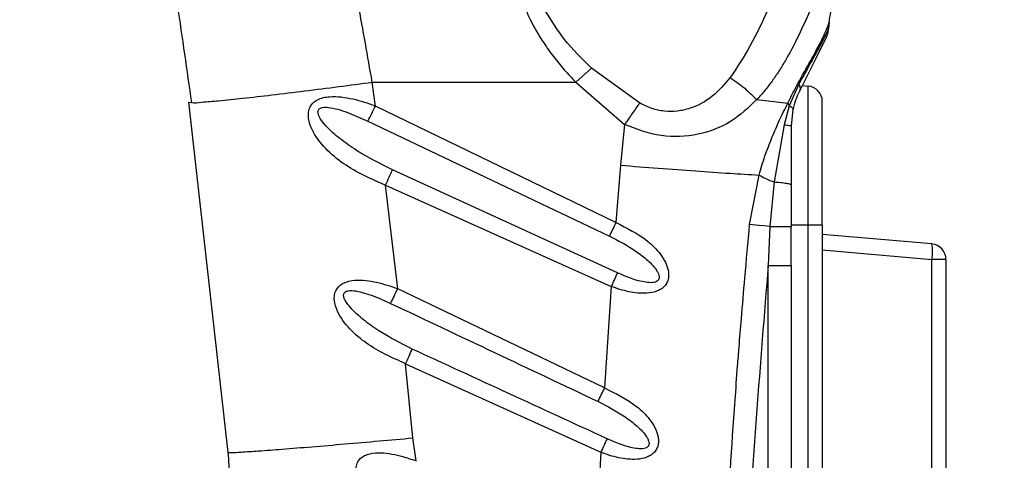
# Model space of a CAD drawing. Header units: millimetres. Extents: x 13 to 546, y 13 to 419.
# Tile 7 of 18: x 199 to 263, y 298 to 326. Entities that reach past the tile are written whole.
import ezdxf

# ---------------------------------------------------------------- set-up
doc = ezdxf.new("R2010")
doc.units = ezdxf.units.MM
doc.header["$LTSCALE"] = 2
doc.linetypes.add('SLD-Solid', pattern=[0])
doc.layers.add('DIMENSIONS', color=140, linetype='SLD-Solid', lineweight=25)
doc.styles.add('SLDTEXTSTYLE0', font='VERDANA.TTF')
doc.dimstyles.new('SLDDIMSTYLE1', dxfattribs={"dimtxt": 4.316016, "dimasz": 6.604, "dimexe": 0, "dimexo": 0.0625, "dimgap": 1.079004, "dimtad": 0, "dimtih": 1, "dimtoh": 1, "dimrnd": 1e-09, "dimzin": 12, "dimdsep": 46, "dimtxsty": 'SLDTEXTSTYLE0', "dimsah": 1, "dimcen": 0.09, "dimadec": 0, "dimazin": 3, "dimtfac": 1, "dimtofl": 0, "dimtmove": 0, "dimatfit": 3, "dimfxl": 0, "dimfrac": 2, "dimtolj": 1, "dimtzin": 12, "dimarcsym": 0})

# ---------------------------------------------------------------- blocks, each defined once
blk = doc.blocks.new('_D_2')
at = {"layer": 'DIMENSIONS'}
for p, q in [((260.311, 372.934), (173.964, 372.934)), ((180.314, 372.934), (180.314, 292.798)), ((173.901, 284.972), (172.451, 284.972)), ((172.451, 284.972), (172.451, 278.113)), ((186.726, 284.972), (188.176, 284.972)), ((188.176, 284.972), (188.176, 278.113)), ((172.451, 278.113), (173.901, 278.113)), ((188.176, 278.113), (186.726, 278.113)), ((180.314, 188.14), (180.314, 277.147)), ((193.539, 188.14), (173.964, 188.14))]:
    blk.add_line(p, q, dxfattribs=at)
for points in [[(180.314, 372.934), (179.298, 366.33), (181.33, 366.33)], [(180.314, 188.14), (181.33, 194.744), (179.298, 194.744)]]:
    blk.add_solid(points, dxfattribs=at)
at = {"layer": 'DIMENSIONS', "char_height": 4.2333, "attachment_point": 1, "style": 'SLDTEXTSTYLE0'}
for s, insert in [('184.8', (172.106, 291.316)), ('7.28', (173.901, 283.49))]:
    blk.add_mtext(s, dxfattribs=dict(at, insert=insert))
blk = doc.blocks.new('_D_3')
at = {"layer": 'DIMENSIONS'}
for p, q in [((260.311, 372.934), (150.032, 372.934)), ((156.382, 372.934), (156.382, 252.793)), ((149.97, 244.967), (148.52, 244.967)), ((148.52, 244.967), (148.52, 238.108)), ((162.795, 244.967), (164.244, 244.967)), ((164.244, 244.967), (164.244, 238.108)), ((148.52, 238.108), (149.97, 238.108)), ((164.244, 238.108), (162.795, 238.108)), ((156.382, 130.753), (156.382, 237.142)), ((222.239, 130.753), (150.032, 130.753))]:
    blk.add_line(p, q, dxfattribs=at)
for points in [[(156.382, 372.934), (155.366, 366.33), (157.398, 366.33)], [(156.382, 130.753), (157.398, 137.357), (155.366, 137.357)]]:
    blk.add_solid(points, dxfattribs=at)
at = {"layer": 'DIMENSIONS', "char_height": 4.2333, "attachment_point": 1, "style": 'SLDTEXTSTYLE0'}
for s, insert in [('242.2', (148.174, 251.31)), ('9.53', (149.97, 243.485))]:
    blk.add_mtext(s, dxfattribs=dict(at, insert=insert))

msp = doc.modelspace()

# ---------------------------------------------------------------- linework, layer by layer
for p, q in [((251.519, 325.869), (251.477, 325.473)), ((251.486, 325.538), (251.478, 325.473)), ((251.501, 325.802), (251.484, 325.538)), ((251.519, 325.869), (251.501, 325.802)), ((251.326, 324.846), (251.327, 324.847)), ((251.328, 324.846), (251.375, 324.98)), ((251.412, 325.084), (251.434, 325.127)), ((235.128, 321.995), (236.142, 322.906)), ((239.263, 320.647), (236.142, 322.906)), ((221.964, 321.995), (235.128, 321.995)), ((222.172, 320.45), (221.964, 321.995)), ((235.128, 321.995), (238.284, 319.254)), ((249.564, 321.87), (248.935, 320.466)), ((249.793, 321.771), (250.166, 321.738)), ((250.166, 312.74), (250.166, 321.738)), ((210.072, 320.699), (210.274, 320.67)), ((210.072, 320.699), (212.635, 298.028)), ((237.731, 312.906), (222.172, 320.45)), ((246.839, 320.864), (248.843, 320.632)), ((248.935, 320.466), (248.605, 319.228)), ((248.843, 320.632), (248.935, 320.466)), ((251.079, 312.74), (251.079, 320.742)), ((249.079, 319.16), (249.194, 320.229)), ((221.69, 319.466), (237.306, 312.036)), ((238.284, 319.254), (238.025, 316.617)), ((248.605, 319.228), (247.964, 315.534)), ((249.079, 315.312), (249.079, 319.16)), ((238.025, 316.617), (237.731, 312.906)), ((237.821, 309.656), (223.273, 316.313)), ((246.379, 312.779), (246.985, 315.982)), ((223.614, 308.621), (222.83, 315.319)), ((222.83, 315.319), (237.427, 308.773)), ((247.964, 315.534), (247.68, 312.653)), ((249.079, 312.663), (249.079, 315.312)), ((250.166, 312.74), (249.079, 312.74)), ((250.166, 241.54), (250.166, 312.74)), ((251.079, 312.74), (250.166, 312.74)), ((251.079, 312.74), (251.079, 241.54)), ((247.68, 312.653), (247.579, 310.134)), ((249.04, 312.661), (249.079, 312.663)), ((249.054, 310.134), (249.064, 312.661)), ((258.166, 311.52), (251.079, 312.14)), ((251.079, 311.144), (258.166, 310.524)), ((258.166, 243.756), (258.166, 310.524)), ((259.079, 310.524), (259.079, 243.756)), ((247.579, 241.64), (247.579, 310.134)), ((247.579, 310.134), (249.026, 310.134)), ((249.026, 310.134), (249.079, 310.134)), ((249.079, 241.64), (249.079, 310.134)), ((236.994, 302.203), (223.614, 308.621)), ((237.427, 308.773), (236.994, 302.203)), ((224.589, 298.971), (224.126, 303.772)), ((224.126, 303.772), (236.752, 298.04)), ((224.815, 297.48), (224.589, 298.971)), ((236.752, 298.04), (236.444, 291.965))]:
    msp.add_line(p, q)
at = {"flags": 128}
for points in [[(249.604, 321.391), (250.657, 323.503), (251.076, 324.343), (251.326, 324.846)], [(247.68, 312.653), (247.319, 312.688), (246.971, 312.721), (246.379, 312.779)], [(259.079, 310.524), (259.061, 310.524), (259.011, 310.524), (258.928, 310.524), (258.816, 310.524), (258.679, 310.524), (258.521, 310.524), (258.348, 310.524), (258.166, 310.524)]]:
    msp.add_lwpolyline(points, dxfattribs=at)
for centre, radius, start, end in [((250.079, 320.742), 1, 0.00042, 84.9992), ((84.576, 387.272), 152.964, 333.68672, 334.097), ((255.283, 311.022), 2.925, 350.19711, 9.80332), ((258.079, 310.524), 1, 0.00041, 84.99933)]:
    msp.add_arc(centre, radius, start, end)
for points, knots in [([(253.757, 342.408), (253.9, 342.306), (254.176, 342.111), (254.489, 341.726), (254.701, 341.294), (254.856, 340.655), (254.841, 339.725), (254.607, 338.547), (254.234, 337.229), (253.595, 335.304), (252.666, 332.74), (251.688, 330.112), (250.852, 327.974), (250.189, 326.385), (249.486, 324.854), (248.838, 323.629), (248.278, 322.71), (247.831, 322.055), (247.36, 321.435), (247.012, 321.054), (246.839, 320.864)], [0, 0, 0, 0, 0.022172, 0.042599, 0.062031, 0.082734, 0.125348, 0.178432, 0.234657, 0.298685, 0.435327, 0.580171, 0.653836, 0.726103, 0.798252, 0.867103, 0.901542, 0.934559, 0.967501, 1, 1, 1, 1]), ([(221.964, 321.995), (221.67, 323.676), (221.086, 327.014), (220.235, 331.389), (219.472, 335.092), (218.795, 338.235), (218.319, 340.329), (218.071, 341.417)], [0, 0, 0, 0, 0.258398, 0.513172, 0.674875, 0.831011, 1, 1, 1, 1]), ([(241.731, 341.417), (241.232, 341.213), (240.237, 340.807), (238.772, 340.102), (237.366, 339.325), (236.009, 338.442), (234.761, 337.469), (233.604, 336.351), (232.619, 335.121), (231.826, 333.73), (231.299, 332.233), (231.079, 330.646), (231.172, 329.033), (231.557, 327.466), (232.193, 325.95), (232.928, 324.694), (233.682, 323.644), (234.374, 322.794), (234.877, 322.26), (235.128, 321.995)], [0, 0, 0, 0, 0.062647, 0.125133, 0.189234, 0.249541, 0.313477, 0.373169, 0.436502, 0.496342, 0.558668, 0.620157, 0.681634, 0.745677, 0.807066, 0.872557, 0.91458, 0.957548, 1, 1, 1, 1]), ([(207.151, 340.362), (207.222, 339.976), (207.66, 337.579), (208.404, 333.112), (209.385, 326.935), (209.974, 322.766), (210.27, 320.67)], [0, 0, 0, 0, 0.05906, 0.366555, 0.681443, 1, 1, 1, 1]), ([(251.519, 325.869), (251.555, 326.088), (251.636, 326.568), (251.717, 327.35), (251.848, 328.418), (252.079, 329.78), (252.518, 331.404), (253.148, 333.067), (253.824, 334.524), (254.442, 335.772), (254.957, 336.803), (255.266, 337.491), (255.417, 337.827)], [0, 0, 0, 0, 0.052536, 0.114942, 0.186004, 0.307113, 0.441493, 0.583538, 0.727342, 0.821448, 0.912988, 1, 1, 1, 1]), ([(236.142, 322.906), (235.535, 323.502), (234.389, 324.627), (233.553, 325.996), (233.16, 326.64)], [0, 0, 0, 0, 0.5298853, 1, 1, 1, 1]), ([(247.539, 326.64), (247.187, 325.868), (246.495, 324.351), (245.569, 322.966), (245.114, 322.286)], [0, 0, 0, 0, 0.509244, 1, 1, 1, 1]), ([(248.843, 320.632), (249.022, 320.988), (249.376, 321.688), (249.925, 322.683), (250.515, 323.739), (250.977, 324.578), (251.286, 325.234), (251.424, 325.561), (251.489, 325.772), (251.519, 325.869)], [0, 0, 0, 0, 0.20277, 0.399521, 0.579306, 0.819274, 0.887243, 0.948374, 1, 1, 1, 1]), ([(251.477, 325.473), (251.389, 325.273), (251.174, 324.775), (250.842, 324.179), (250.5, 323.554), (250.102, 322.838), (249.772, 322.245), (249.564, 321.87)], [0, 0, 0, 0, 0.160783, 0.398254, 0.501078, 0.684861, 1, 1, 1, 1]), ([(251.326, 324.846), (251.369, 324.946), (251.455, 325.146), (251.469, 325.364), (251.477, 325.473)], [0, 0, 0, 0, 0.497443, 1, 1, 1, 1]), ([(251.425, 325.121), (251.432, 325.141), (251.482, 325.274), (251.484, 325.417), (251.486, 325.538)], [0, 0, 0, 0, 0.155059, 1, 1, 1, 1]), ([(250.88, 323.951), (250.881, 323.953), (250.883, 323.957), (250.885, 323.961), (250.886, 323.963)], [0, 0, 0, 0, 0.500371, 1, 1, 1, 1]), ([(245.114, 322.286), (244.752, 321.861), (244.034, 321.018), (242.793, 320.332), (241.712, 320.093), (240.867, 320.089), (240.026, 320.259), (239.518, 320.518), (239.263, 320.647)], [0, 0, 0, 0, 0.24989, 0.494984, 0.619113, 0.74476, 0.871974, 1, 1, 1, 1]), ([(245.114, 322.286), (245.437, 322.064), (246.053, 321.641), (246.585, 321.115), (246.839, 320.864)], [0, 0, 0, 0, 0.522693, 1, 1, 1, 1]), ([(210.274, 320.67), (210.275, 320.67), (210.488, 320.64), (211.077, 320.73), (212.171, 320.792), (213.689, 320.966), (215.545, 321.173), (217.623, 321.428), (219.788, 321.704), (221.244, 321.899), (221.964, 321.995)], [0, 0, 0, 0, 0.000286, 0.054857, 0.149198, 0.281156, 0.443588, 0.625598, 0.814847, 1, 1, 1, 1]), ([(249.564, 321.87), (249.602, 321.785), (249.67, 321.628), (249.625, 321.465), (249.604, 321.391)], [0, 0, 0, 0, 0.546947, 1, 1, 1, 1]), ([(222.83, 315.319), (221.893, 315.73), (220.489, 316.345), (218.927, 317.656), (218.135, 318.668), (217.836, 319.526), (217.825, 320.04), (217.932, 320.393), (218.137, 320.672), (218.546, 320.958), (219.445, 321.127), (220.473, 320.978), (221.452, 320.716), (221.932, 320.539), (222.172, 320.45)], [0, 0, 0, 0, 0.251701, 0.376648, 0.501633, 0.564704, 0.597649, 0.627458, 0.65418, 0.681908, 0.749112, 0.873501, 0.936664, 1, 1, 1, 1]), ([(249.194, 320.229), (249.247, 320.438), (249.348, 320.837), (249.521, 321.212), (249.604, 321.391)], [0, 0, 0, 0, 0.520529, 1, 1, 1, 1]), ([(223.273, 316.313), (222.483, 316.711), (221.303, 317.304), (219.884, 318.305), (219.089, 318.995), (218.627, 319.569), (218.465, 319.895), (218.452, 320.089), (218.477, 320.187), (218.537, 320.267), (218.625, 320.322), (218.869, 320.394), (219.52, 320.322), (220.505, 320.002), (221.289, 319.648), (221.69, 319.466)], [0, 0, 0, 0, 0.270691, 0.403762, 0.531829, 0.590996, 0.629702, 0.640184, 0.650218, 0.659863, 0.669951, 0.681775, 0.736914, 0.865307, 1, 1, 1, 1]), ([(246.839, 320.864), (246.301, 320.35), (245.214, 319.313), (243.024, 318.497), (240.594, 318.371), (239.064, 318.956), (238.284, 319.254)], [0, 0, 0, 0, 0.236954, 0.478592, 0.734145, 1, 1, 1, 1]), ([(239.263, 320.647), (239.105, 320.421), (238.78, 319.956), (238.452, 319.492), (238.284, 319.254)], [0, 0, 0, 0, 0.4865359, 1, 1, 1, 1]), ([(246.985, 315.982), (247.108, 316.395), (247.353, 317.215), (247.812, 318.4), (248.306, 319.538), (248.666, 320.271), (248.843, 320.632)], [0, 0, 0, 0, 0.258093, 0.511601, 0.759371, 1, 1, 1, 1]), ([(248.935, 320.466), (249.013, 320.432), (249.129, 320.381), (249.178, 320.267), (249.194, 320.229)], [0, 0, 0, 0, 0.665372, 1, 1, 1, 1]), ([(248.605, 319.228), (248.671, 319.225), (248.789, 319.218), (248.934, 319.198), (249.032, 319.192), (249.069, 319.167), (249.079, 319.16)], [0, 0, 0, 0, 0.413223, 0.729199, 0.925697, 1, 1, 1, 1]), ([(238.025, 316.617), (238.84, 316.552), (240.462, 316.423), (242.825, 316.249), (244.996, 316.099), (246.361, 316.018), (246.985, 315.982)], [0, 0, 0, 0, 0.273304, 0.543329, 0.791133, 1, 1, 1, 1]), ([(222.83, 315.319), (222.908, 315.491), (223.056, 315.822), (223.203, 316.154), (223.273, 316.313)], [0, 0, 0, 0, 0.520414, 1, 1, 1, 1]), ([(246.985, 315.982), (247.132, 315.902), (247.448, 315.73), (247.784, 315.602), (247.964, 315.534)], [0, 0, 0, 0, 0.465138, 1, 1, 1, 1]), ([(247.964, 315.534), (248.11, 315.527), (248.381, 315.515), (248.72, 315.456), (248.975, 315.426), (249.055, 315.338), (249.079, 315.312)], [0, 0, 0, 0, 0.376439, 0.698269, 0.909851, 1, 1, 1, 1]), ([(237.731, 312.906), (237.658, 312.755), (237.516, 312.465), (237.374, 312.175), (237.306, 312.036)], [0, 0, 0, 0, 0.5180892, 1, 1, 1, 1]), ([(237.731, 312.906), (238.442, 312.554), (239.506, 312.027), (240.503, 311.038), (240.933, 310.38), (241.106, 309.91), (241.15, 309.53), (241.116, 309.232), (241.008, 308.956), (240.771, 308.661), (240.335, 308.412), (239.556, 308.285), (238.75, 308.378), (237.986, 308.571), (237.613, 308.706), (237.427, 308.773)], [0, 0, 0, 0, 0.250715, 0.374927, 0.441725, 0.499702, 0.532512, 0.562809, 0.594182, 0.625529, 0.681775, 0.749136, 0.873841, 0.936839, 1, 1, 1, 1]), ([(244.63, 241.571), (244.546, 243.661), (244.386, 247.66), (244.232, 253.395), (244.137, 258.914), (244.103, 264.423), (244.131, 270.095), (244.222, 275.786), (244.406, 282.5), (244.73, 290.282), (245.122, 296.927), (245.433, 301.386), (245.574, 303.29), (245.711, 305.048), (245.867, 306.947), (246.091, 309.593), (246.275, 311.627), (246.379, 312.779)], [0, 0, 0, 0, 0.087998, 0.168469, 0.24141, 0.32028, 0.400334, 0.480102, 0.5598, 0.682985, 0.807884, 0.839902, 0.871122, 0.888236, 0.914077, 0.951332, 1, 1, 1, 1]), ([(247.68, 312.653), (247.854, 312.653), (248.186, 312.653), (248.62, 312.656), (248.899, 312.656), (249.021, 312.66), (249.04, 312.661)], [0, 0, 0, 0, 0.384809, 0.731091, 0.956682, 1, 1, 1, 1]), ([(237.306, 312.036), (237.897, 311.727), (238.775, 311.269), (239.789, 310.48), (240.279, 309.978), (240.478, 309.6), (240.521, 309.449), (240.525, 309.337), (240.51, 309.259), (240.475, 309.19), (240.405, 309.113), (240.273, 309.047), (240.013, 309.004), (239.153, 309.078), (238.421, 309.396), (237.821, 309.656)], [0, 0, 0, 0, 0.274266, 0.407048, 0.530069, 0.558862, 0.58235, 0.594126, 0.604791, 0.614971, 0.625385, 0.647107, 0.674302, 0.733281, 1, 1, 1, 1]), ([(237.821, 309.656), (237.758, 309.513), (237.627, 309.219), (237.495, 308.925), (237.427, 308.773)], [0, 0, 0, 0, 0.484594, 1, 1, 1, 1]), ([(247.579, 310.134), (247.062, 303.737), (246.033, 291.013), (245.488, 273.237), (245.492, 256.797), (245.884, 246.713), (246.081, 241.64)], [0, 0, 0, 0, 0.280806, 0.558478, 0.777879, 1, 1, 1, 1]), ([(224.126, 303.772), (223.251, 304.162), (221.942, 304.745), (220.492, 305.985), (219.763, 306.942), (219.504, 307.752), (219.512, 308.234), (219.626, 308.56), (219.828, 308.816), (220.217, 309.078), (221.057, 309.241), (222.022, 309.11), (222.94, 308.869), (223.389, 308.704), (223.614, 308.621)], [0, 0, 0, 0, 0.251459, 0.376334, 0.5012, 0.564183, 0.596954, 0.62694, 0.65378, 0.681779, 0.749134, 0.873634, 0.936735, 1, 1, 1, 1]), ([(224.555, 304.72), (223.819, 305.093), (222.721, 305.648), (221.403, 306.587), (220.673, 307.233), (220.273, 307.745), (220.146, 308.012), (220.115, 308.157), (220.116, 308.256), (220.146, 308.345), (220.208, 308.416), (220.294, 308.465), (220.523, 308.529), (221.131, 308.468), (222.053, 308.175), (222.784, 307.847), (223.158, 307.679)], [0, 0, 0, 0, 0.271052, 0.404176, 0.531935, 0.590555, 0.616605, 0.628654, 0.638983, 0.648945, 0.658804, 0.669136, 0.681191, 0.736689, 0.86518, 1, 1, 1, 1]), ([(223.158, 307.679), (223.231, 307.829), (223.383, 308.143), (223.535, 308.457), (223.614, 308.621)], [0, 0, 0, 0, 0.4784728, 1, 1, 1, 1]), ([(223.158, 307.679), (225.394, 306.621), (229.865, 304.503), (234.338, 302.388), (236.574, 301.33)], [0, 0, 0, 0, 0.5, 1, 1, 1, 1]), ([(224.126, 303.772), (224.201, 303.936), (224.344, 304.252), (224.486, 304.568), (224.555, 304.72)], [0, 0, 0, 0, 0.518829, 1, 1, 1, 1]), ([(237.152, 298.92), (235.053, 299.888), (230.854, 301.822), (226.654, 303.754), (224.555, 304.72)], [0, 0, 0, 0, 0.5, 1, 1, 1, 1]), ([(236.574, 301.33), (236.642, 301.471), (236.782, 301.761), (236.922, 302.052), (236.994, 302.203)], [0, 0, 0, 0, 0.483354, 1, 1, 1, 1]), ([(236.994, 302.203), (237.717, 301.85), (238.797, 301.323), (239.814, 300.328), (240.257, 299.667), (240.44, 299.194), (240.493, 298.81), (240.467, 298.508), (240.365, 298.226), (240.188, 297.997), (239.966, 297.825), (239.61, 297.655), (238.906, 297.537), (238.091, 297.636), (237.318, 297.833), (236.941, 297.971), (236.752, 298.04)], [0, 0, 0, 0, 0.250768, 0.375079, 0.441912, 0.499934, 0.532803, 0.563046, 0.594439, 0.625723, 0.652889, 0.681829, 0.749143, 0.873819, 0.936838, 1, 1, 1, 1]), ([(236.574, 301.33), (237.175, 301.018), (238.066, 300.555), (239.1, 299.758), (239.603, 299.251), (239.815, 298.87), (239.865, 298.716), (239.874, 298.601), (239.863, 298.52), (239.832, 298.449), (239.784, 298.39), (239.72, 298.343), (239.611, 298.294), (239.372, 298.253), (238.501, 298.331), (237.759, 298.655), (237.152, 298.92)], [0, 0, 0, 0, 0.273833, 0.406648, 0.53023, 0.559391, 0.583168, 0.595176, 0.605945, 0.616089, 0.626332, 0.636572, 0.647845, 0.674864, 0.733678, 1, 1, 1, 1]), ([(212.635, 298.028), (212.702, 298.025), (212.983, 298.01), (213.635, 298.068), (214.736, 298.132), (216.26, 298.254), (218.128, 298.405), (220.219, 298.583), (222.399, 298.773), (223.864, 298.905), (224.589, 298.971)], [0, 0, 0, 0, 0.016831, 0.070372, 0.163145, 0.292984, 0.452822, 0.63189, 0.818007, 1, 1, 1, 1]), ([(237.152, 298.92), (237.088, 298.778), (236.955, 298.485), (236.821, 298.191), (236.752, 298.04)], [0, 0, 0, 0, 0.484128, 1, 1, 1, 1]), ([(212.635, 298.028), (212.656, 297.762), (212.705, 297.16), (212.713, 296.555), (212.717, 296.216)], [0, 0, 0, 0, 0.440497, 1, 1, 1, 1]), ([(225.995, 292.492), (225.106, 292.885), (223.774, 293.474), (222.241, 294.661), (221.42, 295.561), (221.027, 296.328), (220.918, 296.805), (220.93, 297.172), (221.059, 297.508), (221.315, 297.756), (221.634, 297.911), (222.335, 298.068), (223.196, 297.959), (223.902, 297.784), (224.201, 297.69), (224.432, 297.613), (224.653, 297.536), (224.815, 297.48)], [0, 0, 0, 0, 0.25126, 0.376251, 0.501252, 0.564277, 0.597745, 0.627283, 0.658332, 0.688672, 0.717355, 0.749782, 0.873901, 0.93687, 0.9391, 0.955383, 1, 1, 1, 1])]:
    msp.add_open_spline(points, degree=3, knots=knots)

# ---------------------------------------------------------------- dimensions: what is measured, and where the dimension line sits
at = {"layer": 'DIMENSIONS'}
for base, p1, p2, picture, middle in [((156.382, 130.753), (262.851, 372.934), (224.779, 130.753), '_D_3', (156.382, 244.967)), ((180.314, 372.934), (196.079, 188.14), (262.851, 372.934), '_D_2', (180.314, 284.972))]:
    dim = msp.add_linear_dim(base=base, p1=p1, p2=p2, angle=90, dimstyle='SLDDIMSTYLE1', dxfattribs=at)
    dim.commit()
    dim.dimension.update_dxf_attribs({"geometry": picture, "text_midpoint": middle, "dimtype": 160})

doc.saveas('drawing.dxf')
